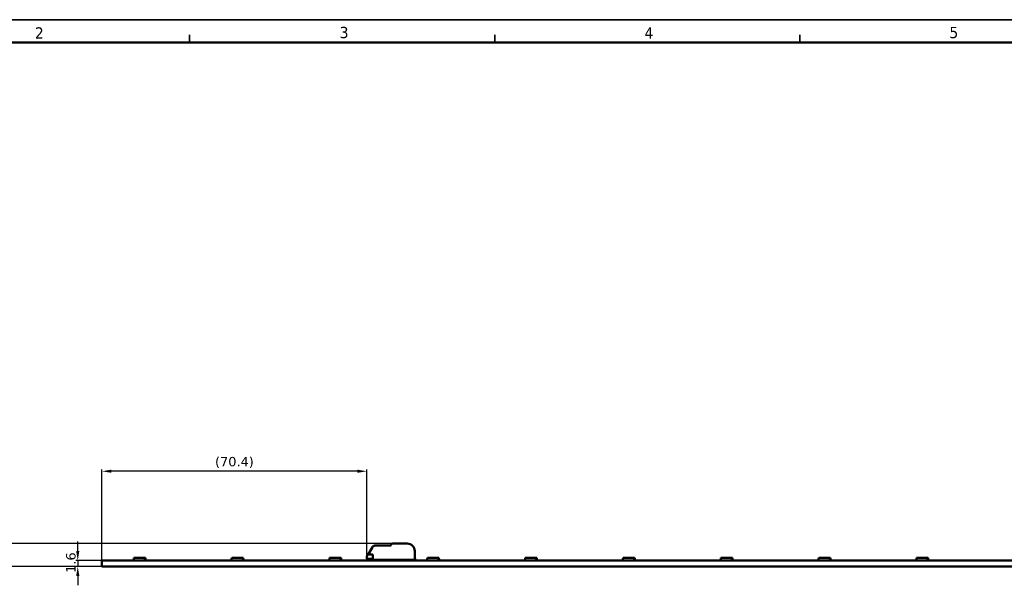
# Model space of a CAD drawing. Header units: millimetres. Extents: x 0 to 841, y 0 to 590.
# Tile 11 of 26: x 137 to 399, y 440 to 590. Entities that reach past the tile are written whole.
import ezdxf

# ---------------------------------------------------------------- set-up
doc = ezdxf.new("R2010")
doc.units = ezdxf.units.MM
doc.layers.get('0').update_dxf_attribs({"lineweight": 25})
for name, color, linetype, lineweight in [('Dimensions(ISO)', 7, 'Continuous', 25), ('Sketch Geometry(ISO)', 7, 'Continuous', 50), ('Symbols(ISO)', 7, 'Continuous', 25), ('Visible Edges(ISO)', 7, 'Continuous', 50)]:
    doc.layers.add(name, color=color, linetype=linetype, lineweight=lineweight)
doc.styles.add('LG.Philips.Title', font='verdana.ttf', dxfattribs={"width": 0.9})
doc.styles.add('Philips-dimensions', font='verdana.ttf')
doc.dimstyles.new('Philips-Oss', dxfattribs={"dimtxt": 2.5, "dimasz": 2.5, "dimexe": 0.5, "dimexo": 0, "dimgap": 0.5, "dimtad": 1, "dimtoh": 1, "dimrnd": 1e-08, "dimdsep": 46, "dimtxsty": 'Philips-dimensions', "dimcen": 0.09, "dimdle": 10, "dimclrd": 7, "dimclre": 7, "dimclrt": 7, "dimazin": 2, "dimtfac": 1, "dimtmove": 0, "dimatfit": 3, "dimfxl": 1, "dimtolj": 1, "dimlwd": 25, "dimlwe": 25, "dimarcsym": 0})

# ---------------------------------------------------------------- blocks, each defined once
blk = doc.blocks.new('*D20')
at = {"layer": 'Defpoints', "color": 0, "linetype": 'Continuous', "transparency": 16777216}
for p in [(158.83, 470.01), (158.83, 446.3), (229.23, 446.6)]:
    blk.add_point(p, dxfattribs=at)
at = {"layer": 'Dimensions(ISO)', "color": 7, "linetype": 'Continuous', "lineweight": 25, "transparency": 16777216}
for p, q in [((158.83, 446.3), (158.83, 470.51)), ((226.73, 470.01), (161.33, 470.01)), ((229.23, 446.6), (229.23, 470.51))]:
    blk.add_line(p, q, dxfattribs=at)
at = {"layer": 'Dimensions(ISO)', "color": 7, "linetype": 'Continuous', "transparency": 16777216}
for points in [[(161.33, 470.43), (161.33, 469.6), (158.83, 470.01)], [(226.73, 470.43), (226.73, 469.6), (229.23, 470.01)]]:
    blk.add_solid(points, dxfattribs=at)
at = {"layer": 'Dimensions(ISO)', "color": 7, "linetype": 'Continuous', "lineweight": 25, "transparency": 16777216, "insert": (188.87, 473.82), "char_height": 2.5, "attachment_point": 1, "style": 'Philips-dimensions'}
blk.add_mtext('\\A1;(70.4)', dxfattribs=at)
blk = doc.blocks.new('*D21')
at = {"layer": 'Defpoints', "color": 0, "linetype": 'Continuous', "transparency": 16777216}
for p in [(236.14, 450.8), (128.53, 444.7), (158.83, 444.7)]:
    blk.add_point(p, dxfattribs=at)
at = {"layer": 'Dimensions(ISO)', "color": 7, "linetype": 'Continuous', "lineweight": 25, "transparency": 16777216}
for p, q in [((128.53, 453.3), (128.53, 455.8)), ((236.14, 450.8), (128.03, 450.8)), ((128.53, 450.8), (128.53, 448.3)), ((128.53, 448.3), (128.53, 447.2)), ((128.53, 444.7), (128.53, 447.2)), ((158.83, 444.7), (128.03, 444.7)), ((128.53, 442.2), (128.53, 439.7))]:
    blk.add_line(p, q, dxfattribs=at)
at = {"layer": 'Dimensions(ISO)', "color": 7, "linetype": 'Continuous', "transparency": 16777216}
for points in [[(128.11, 453.3), (128.95, 453.3), (128.53, 450.8)], [(128.11, 442.2), (128.95, 442.2), (128.53, 444.7)]]:
    blk.add_solid(points, dxfattribs=at)
at = {"layer": 'Dimensions(ISO)', "color": 7, "linetype": 'Continuous', "lineweight": 25, "transparency": 16777216, "insert": (125.43, 446.86), "char_height": 2.5, "attachment_point": 1, "rotation": 90, "style": 'Philips-dimensions'}
blk.add_mtext('\\A1;6', dxfattribs=at)
blk = doc.blocks.new('*D22')
at = {"layer": 'Defpoints', "color": 0, "linetype": 'Continuous', "transparency": 16777216}
for p in [(158.83, 446.3), (152.4, 444.7), (158.83, 444.7)]:
    blk.add_point(p, dxfattribs=at)
at = {"layer": 'Dimensions(ISO)', "color": 7, "linetype": 'Continuous', "lineweight": 25, "transparency": 16777216}
for p, q in [((152.4, 448.8), (152.4, 451.3)), ((158.83, 446.3), (151.9, 446.3)), ((152.4, 446.3), (152.4, 444.7)), ((158.83, 444.7), (151.9, 444.7)), ((152.4, 442.2), (152.4, 439.7))]:
    blk.add_line(p, q, dxfattribs=at)
at = {"layer": 'Dimensions(ISO)', "color": 7, "linetype": 'Continuous', "transparency": 16777216}
for points in [[(151.98, 448.8), (152.82, 448.8), (152.4, 446.3)], [(151.98, 442.2), (152.82, 442.2), (152.4, 444.7)]]:
    blk.add_solid(points, dxfattribs=at)
at = {"layer": 'Dimensions(ISO)', "color": 7, "linetype": 'Continuous', "lineweight": 25, "transparency": 16777216, "insert": (149.3, 443.01), "char_height": 2.5, "attachment_point": 1, "rotation": 90, "style": 'Philips-dimensions'}
blk.add_mtext('\\A1;1.6', dxfattribs=at)
blk = doc.blocks.new('Borders A1')
at = {"layer": 'Sketch Geometry(ISO)', "color": 7, "linetype": 'Continuous', "lineweight": 35}
for p, q in [((840.5, 590.03), (0.5, 590.03)), ((182.1, 584), (182.1, 586)), ((263.2, 584), (263.2, 586)), ((344.3, 584), (344.3, 586))]:
    blk.add_line(p, q, dxfattribs=at)
at = {"layer": 'Sketch Geometry(ISO)', "color": 1, "linetype": 'Continuous', "lineweight": 50, "true_color": 0xff0000}
blk.add_line((831, 584), (20, 584), dxfattribs=at)
at = {"layer": 'Symbols(ISO)', "color": 3, "true_color": 0x00ff00, "char_height": 3, "attachment_point": 7, "style": 'LG.Philips.Title'}
for s, insert in [('\\fVerdana|b0|i0;\\H3.0000;2', (141, 585)), ('\\fVerdana|b0|i0;\\H3.0000;3', (222, 585.06)), ('\\fVerdana|b0|i0;\\H3.0000;4', (303, 585)), ('\\fVerdana|b0|i0;\\H3.0000;5', (384, 585.06))]:
    blk.add_mtext(s, dxfattribs=dict(at, insert=insert))

msp = doc.modelspace()

# ---------------------------------------------------------------- linework, layer by layer
at = {"layer": 'Visible Edges(ISO)'}
for p, q in [((231.335, 450.248), (235.419, 450.248)), ((235.593, 450.348), (235.708, 450.548)), ((236.141, 450.798), (239.935, 450.798)), ((229.56, 447.923), (229.335, 447.535)), ((229.56, 447.923), (230.685, 449.873)), ((229.56, 447.923), (230.835, 447.923)), ((230.835, 446.448), (230.835, 447.923)), ((241.935, 448.798), (241.935, 446.448)), ((158.835, 446.298), (724.835, 446.298)), ((158.835, 446.298), (158.835, 444.698)), ((167.085, 446.398), (167.16, 446.398)), ((167.085, 446.298), (167.085, 446.398)), ((167.16, 446.548), (167.26, 446.548)), ((167.16, 446.308), (167.16, 446.548)), ((167.16, 446.308), (170.51, 446.308)), ((167.162, 446.298), (167.162, 446.308)), ((167.254, 446.298), (167.254, 446.308)), ((167.26, 446.548), (167.299, 446.998)), ((167.299, 446.998), (169.96, 446.998)), ((167.308, 446.298), (167.308, 446.308)), ((167.946, 446.298), (167.946, 446.308)), ((168.075, 446.298), (168.075, 446.308)), ((168.525, 446.298), (168.525, 446.308)), ((168.69, 446.298), (168.69, 446.308)), ((169.96, 446.998), (170.371, 446.998)), ((169.96, 446.798), (169.96, 446.998)), ((170.388, 446.798), (169.96, 446.798)), ((170.357, 446.298), (170.357, 446.308)), ((170.371, 446.998), (170.388, 446.798)), ((170.388, 446.798), (170.41, 446.548)), ((170.41, 446.548), (170.51, 446.548)), ((170.424, 446.298), (170.424, 446.308)), ((170.51, 446.308), (170.51, 446.548)), ((170.51, 446.398), (170.514, 446.398)), ((170.514, 446.398), (170.585, 446.398)), ((170.514, 446.298), (170.514, 446.398)), ((170.585, 446.298), (170.585, 446.398)), ((193.085, 446.398), (193.16, 446.398)), ((193.085, 446.298), (193.085, 446.398)), ((193.16, 446.548), (193.26, 446.548)), ((193.16, 446.308), (193.16, 446.548)), ((193.16, 446.308), (196.51, 446.308)), ((193.162, 446.298), (193.162, 446.308)), ((193.254, 446.298), (193.254, 446.308)), ((193.26, 446.548), (193.299, 446.998)), ((193.299, 446.998), (195.96, 446.998)), ((193.308, 446.298), (193.308, 446.308)), ((193.946, 446.298), (193.946, 446.308)), ((194.075, 446.298), (194.075, 446.308)), ((194.525, 446.298), (194.525, 446.308)), ((194.69, 446.298), (194.69, 446.308)), ((195.96, 446.998), (196.371, 446.998)), ((195.96, 446.798), (195.96, 446.998)), ((196.388, 446.798), (195.96, 446.798)), ((196.357, 446.298), (196.357, 446.308)), ((196.371, 446.998), (196.388, 446.798)), ((196.388, 446.798), (196.41, 446.548)), ((196.41, 446.548), (196.51, 446.548)), ((196.424, 446.298), (196.424, 446.308)), ((196.51, 446.308), (196.51, 446.548)), ((196.51, 446.398), (196.514, 446.398)), ((196.514, 446.398), (196.585, 446.398)), ((196.514, 446.298), (196.514, 446.398)), ((196.585, 446.298), (196.585, 446.398)), ((219.085, 446.398), (219.16, 446.398)), ((219.085, 446.298), (219.085, 446.398)), ((219.16, 446.548), (219.26, 446.548)), ((219.16, 446.308), (219.16, 446.548)), ((219.16, 446.308), (222.51, 446.308)), ((219.162, 446.298), (219.162, 446.308)), ((219.254, 446.298), (219.254, 446.308)), ((219.26, 446.548), (219.299, 446.998)), ((219.299, 446.998), (221.96, 446.998)), ((219.308, 446.298), (219.308, 446.308)), ((219.946, 446.298), (219.946, 446.308)), ((220.075, 446.298), (220.075, 446.308)), ((220.525, 446.298), (220.525, 446.308)), ((220.69, 446.298), (220.69, 446.308)), ((221.96, 446.998), (222.371, 446.998)), ((221.96, 446.798), (221.96, 446.998)), ((222.388, 446.798), (221.96, 446.798)), ((222.357, 446.298), (222.357, 446.308)), ((222.371, 446.998), (222.388, 446.798)), ((222.388, 446.798), (222.41, 446.548)), ((222.41, 446.548), (222.51, 446.548)), ((222.424, 446.298), (222.424, 446.308)), ((222.51, 446.308), (222.51, 446.548)), ((222.51, 446.398), (222.514, 446.398)), ((222.514, 446.398), (222.585, 446.398)), ((222.514, 446.298), (222.514, 446.398)), ((222.585, 446.298), (222.585, 446.398)), ((229.235, 447.16), (229.235, 446.698)), ((230.835, 446.698), (229.235, 446.698)), ((229.235, 446.598), (230.835, 446.598)), ((229.235, 446.448), (229.235, 446.598)), ((229.385, 446.298), (229.235, 446.448)), ((241.935, 446.448), (230.835, 446.448)), ((233.557, 446.448), (233.355, 446.354)), ((241.935, 446.598), (242.335, 446.598)), ((242.335, 446.448), (242.185, 446.298)), ((242.335, 446.598), (242.335, 446.448)), ((245.085, 446.398), (245.16, 446.398)), ((245.085, 446.298), (245.085, 446.398)), ((245.16, 446.548), (245.26, 446.548)), ((245.16, 446.308), (245.16, 446.548)), ((245.16, 446.308), (248.51, 446.308)), ((245.162, 446.298), (245.162, 446.308)), ((245.254, 446.298), (245.254, 446.308)), ((245.26, 446.548), (245.299, 446.998)), ((245.299, 446.998), (247.96, 446.998)), ((245.308, 446.298), (245.308, 446.308)), ((245.946, 446.298), (245.946, 446.308)), ((246.075, 446.298), (246.075, 446.308)), ((246.525, 446.298), (246.525, 446.308)), ((246.69, 446.298), (246.69, 446.308)), ((247.96, 446.998), (248.371, 446.998)), ((247.96, 446.798), (247.96, 446.998)), ((248.388, 446.798), (247.96, 446.798)), ((248.357, 446.298), (248.357, 446.308)), ((248.371, 446.998), (248.388, 446.798)), ((248.388, 446.798), (248.41, 446.548)), ((248.41, 446.548), (248.51, 446.548)), ((248.424, 446.298), (248.424, 446.308)), ((248.51, 446.308), (248.51, 446.548)), ((248.51, 446.398), (248.514, 446.398)), ((248.514, 446.398), (248.585, 446.398)), ((248.514, 446.298), (248.514, 446.398)), ((248.585, 446.298), (248.585, 446.398)), ((271.085, 446.398), (271.16, 446.398)), ((271.085, 446.298), (271.085, 446.398)), ((271.16, 446.548), (271.26, 446.548)), ((271.16, 446.308), (271.16, 446.548)), ((271.16, 446.308), (274.51, 446.308)), ((271.162, 446.298), (271.162, 446.308)), ((271.254, 446.298), (271.254, 446.308)), ((271.26, 446.548), (271.299, 446.998)), ((271.299, 446.998), (273.96, 446.998)), ((271.308, 446.298), (271.308, 446.308)), ((271.946, 446.298), (271.946, 446.308)), ((272.075, 446.298), (272.075, 446.308)), ((272.525, 446.298), (272.525, 446.308)), ((272.69, 446.298), (272.69, 446.308)), ((273.96, 446.998), (274.371, 446.998)), ((273.96, 446.798), (273.96, 446.998)), ((274.388, 446.798), (273.96, 446.798)), ((274.357, 446.298), (274.357, 446.308)), ((274.371, 446.998), (274.388, 446.798)), ((274.388, 446.798), (274.41, 446.548)), ((274.41, 446.548), (274.51, 446.548)), ((274.424, 446.298), (274.424, 446.308)), ((274.51, 446.308), (274.51, 446.548)), ((274.51, 446.398), (274.514, 446.398)), ((274.514, 446.398), (274.585, 446.398)), ((274.514, 446.298), (274.514, 446.398)), ((274.585, 446.298), (274.585, 446.398)), ((297.085, 446.398), (297.16, 446.398)), ((297.085, 446.298), (297.085, 446.398)), ((297.16, 446.548), (297.26, 446.548)), ((297.16, 446.308), (297.16, 446.548)), ((297.16, 446.308), (300.51, 446.308)), ((297.162, 446.298), (297.162, 446.308)), ((297.254, 446.298), (297.254, 446.308)), ((297.26, 446.548), (297.299, 446.998)), ((297.299, 446.998), (299.96, 446.998)), ((297.308, 446.298), (297.308, 446.308)), ((297.946, 446.298), (297.946, 446.308)), ((298.075, 446.298), (298.075, 446.308)), ((298.525, 446.298), (298.525, 446.308)), ((298.69, 446.298), (298.69, 446.308)), ((299.96, 446.998), (300.371, 446.998)), ((299.96, 446.798), (299.96, 446.998)), ((300.388, 446.798), (299.96, 446.798)), ((300.357, 446.298), (300.357, 446.308)), ((300.371, 446.998), (300.388, 446.798)), ((300.388, 446.798), (300.41, 446.548)), ((300.41, 446.548), (300.51, 446.548)), ((300.424, 446.298), (300.424, 446.308)), ((300.51, 446.308), (300.51, 446.548)), ((300.51, 446.398), (300.514, 446.398)), ((300.514, 446.398), (300.585, 446.398)), ((300.514, 446.298), (300.514, 446.398)), ((300.585, 446.298), (300.585, 446.398)), ((323.085, 446.398), (323.16, 446.398)), ((323.085, 446.298), (323.085, 446.398)), ((323.16, 446.548), (323.26, 446.548)), ((323.16, 446.308), (323.16, 446.548)), ((323.16, 446.308), (326.51, 446.308)), ((323.162, 446.298), (323.162, 446.308)), ((323.254, 446.298), (323.254, 446.308)), ((323.26, 446.548), (323.299, 446.998)), ((323.299, 446.998), (325.96, 446.998)), ((323.308, 446.298), (323.308, 446.308)), ((323.946, 446.298), (323.946, 446.308)), ((324.075, 446.298), (324.075, 446.308)), ((324.525, 446.298), (324.525, 446.308)), ((324.69, 446.298), (324.69, 446.308)), ((325.96, 446.998), (326.371, 446.998)), ((325.96, 446.798), (325.96, 446.998)), ((326.388, 446.798), (325.96, 446.798)), ((326.357, 446.298), (326.357, 446.308)), ((326.371, 446.998), (326.388, 446.798)), ((326.388, 446.798), (326.41, 446.548)), ((326.41, 446.548), (326.51, 446.548)), ((326.424, 446.298), (326.424, 446.308)), ((326.51, 446.308), (326.51, 446.548)), ((326.51, 446.398), (326.514, 446.398)), ((326.514, 446.398), (326.585, 446.398)), ((326.514, 446.298), (326.514, 446.398)), ((326.585, 446.298), (326.585, 446.398)), ((349.085, 446.398), (349.16, 446.398)), ((349.085, 446.298), (349.085, 446.398)), ((349.16, 446.548), (349.26, 446.548)), ((349.16, 446.308), (349.16, 446.548)), ((349.16, 446.308), (352.51, 446.308)), ((349.162, 446.298), (349.162, 446.308)), ((349.254, 446.298), (349.254, 446.308)), ((349.26, 446.548), (349.299, 446.998)), ((349.299, 446.998), (351.96, 446.998)), ((349.308, 446.298), (349.308, 446.308)), ((349.946, 446.298), (349.946, 446.308)), ((350.075, 446.298), (350.075, 446.308)), ((350.525, 446.298), (350.525, 446.308)), ((350.69, 446.298), (350.69, 446.308)), ((351.96, 446.998), (352.371, 446.998)), ((351.96, 446.798), (351.96, 446.998)), ((352.388, 446.798), (351.96, 446.798)), ((352.357, 446.298), (352.357, 446.308)), ((352.371, 446.998), (352.388, 446.798)), ((352.388, 446.798), (352.41, 446.548)), ((352.41, 446.548), (352.51, 446.548)), ((352.424, 446.298), (352.424, 446.308)), ((352.51, 446.308), (352.51, 446.548)), ((352.51, 446.398), (352.514, 446.398)), ((352.514, 446.398), (352.585, 446.398)), ((352.514, 446.298), (352.514, 446.398)), ((352.585, 446.298), (352.585, 446.398)), ((375.085, 446.398), (375.16, 446.398)), ((375.085, 446.298), (375.085, 446.398)), ((375.16, 446.548), (375.26, 446.548)), ((375.16, 446.308), (375.16, 446.548)), ((375.16, 446.308), (378.51, 446.308)), ((375.162, 446.298), (375.162, 446.308)), ((375.254, 446.298), (375.254, 446.308)), ((375.26, 446.548), (375.299, 446.998)), ((375.299, 446.998), (377.96, 446.998)), ((375.308, 446.298), (375.308, 446.308)), ((375.946, 446.298), (375.946, 446.308)), ((376.075, 446.298), (376.075, 446.308)), ((376.525, 446.298), (376.525, 446.308)), ((376.69, 446.298), (376.69, 446.308)), ((377.96, 446.998), (378.371, 446.998)), ((377.96, 446.798), (377.96, 446.998)), ((378.388, 446.798), (377.96, 446.798)), ((378.357, 446.298), (378.357, 446.308)), ((378.371, 446.998), (378.388, 446.798)), ((378.388, 446.798), (378.41, 446.548)), ((378.41, 446.548), (378.51, 446.548)), ((378.424, 446.298), (378.424, 446.308)), ((378.51, 446.308), (378.51, 446.548)), ((378.51, 446.398), (378.514, 446.398)), ((378.514, 446.398), (378.585, 446.398)), ((378.514, 446.298), (378.514, 446.398)), ((378.585, 446.298), (378.585, 446.398)), ((724.835, 444.698), (158.835, 444.698))]:
    msp.add_line(p, q, dxfattribs=at)
for centre, radius, start, end in [((231.335, 449.498), 0.75, 90, 150), ((235.419, 450.448), 0.2, 270, 330), ((236.141, 450.298), 0.5, 90, 150), ((239.935, 448.798), 2, 0, 90), ((233.102, 446.898), 0.6, 270, 295), ((240.635, 447.048), 0.75, 233.1301, 270)]:
    msp.add_arc(centre, radius, start, end, dxfattribs=at)
msp.add_open_spline([(229.235, 447.16), (229.235, 447.262), (229.26, 447.385), (229.319, 447.506), (229.327, 447.52), (229.335, 447.535)], degree=3, knots=[0.459457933, 0.459457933, 0.459457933, 0.459457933, 0.501628, 0.501628, 0.507119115, 0.507119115, 0.507119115, 0.507119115], dxfattribs=at)

# ---------------------------------------------------------------- block references
msp.add_blockref('Borders A1', (0, 0))

# ---------------------------------------------------------------- dimensions: what is measured, and where the dimension line sits
at = {"layer": 'Dimensions(ISO)', "color": 7, "linetype": 'Continuous', "lineweight": 25}
dim = msp.add_linear_dim(base=(158.835, 470.014), p1=(229.235, 446.598), p2=(158.835, 446.298), angle=180, text='(<>)', dimstyle='Philips-Oss', override={"dimgap": 0.5, "dimtoh": 0, "dimdec": 2, "dimtol": 0, "dimlim": 0, "dimtp": 0, "dimtm": 0, "dimtdec": 2, "dimtofl": 0, "dimatfit": 1}, dxfattribs=at)
dim.commit()
dim.dimension.update_dxf_attribs({"geometry": '*D20', "text_midpoint": (194.035, 470.014), "dimtype": 160})
for base, p1, override, picture, middle in [((128.529, 444.698), (236.141, 450.798), {"dimgap": 0.5, "dimtoh": 0, "dimdec": 0, "dimtol": 0, "dimlim": 0, "dimtp": 0, "dimtm": 0, "dimtdec": 2, "dimtofl": 0}, '*D21', (128.529, 447.748)), ((152.399, 444.698), (158.835, 446.298), {"dimgap": 0.5, "dimtoh": 0, "dimdec": 2, "dimtol": 0, "dimlim": 0, "dimtp": 0, "dimtm": 0, "dimtdec": 2, "dimtofl": 1, "dimatfit": 1}, '*D22', (152.399, 445.498))]:
    dim = msp.add_linear_dim(base=base, p1=p1, p2=(158.835, 444.698), angle=90, dimstyle='Philips-Oss', override=override, dxfattribs=at)
    dim.commit()
    dim.dimension.update_dxf_attribs({"geometry": picture, "text_midpoint": middle, "dimtype": 160})

doc.saveas('drawing.dxf')
